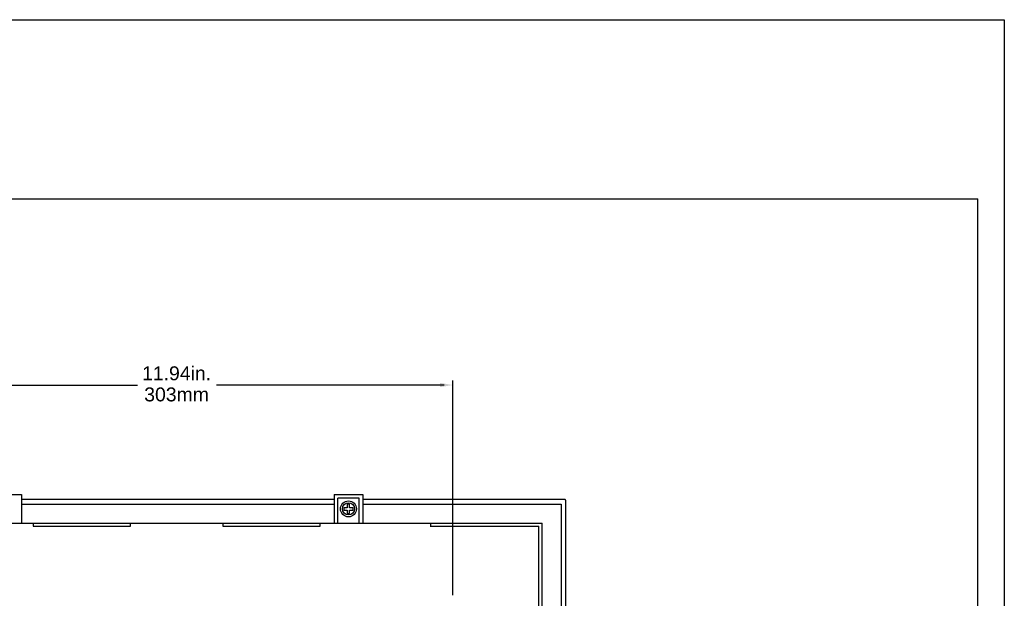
# Model space of a CAD drawing. Extents: x -71 to 52, y -13 to 68.
# Tile 81 of 81: x 31 to 52, y 56 to 68. Entities that reach past the tile are written whole.
import ezdxf

# ---------------------------------------------------------------- set-up
doc = ezdxf.new("R2010")
doc.units = 0
doc.header["$LTSCALE"] = 1.21
doc.header["$MEASUREMENT"] = 0
doc.layers.get('0').update_dxf_attribs({"linetype": 'CONTINUOUS'})
doc.layers.add('dim', color=5, linetype='CONTINUOUS')
doc.layers.add('prod', color=6, linetype='CONTINUOUS')
doc.styles.add('arial3', font='ARIAL.TTF', dxfattribs={"height": 0.3})

msp = doc.modelspace()

# ---------------------------------------------------------------- linework, layer by layer
at = {"linetype": 'Continuous'}
for p in [(17.435, 64.274), (51.435, 36.235)]:
    msp.add_line(p, (51.435, 64.274), dxfattribs=at)
at = {"color": 7, "linetype": 'Continuous'}
for p, q in [((30.164, 57.889), (30.784, 57.889)), ((30.784, 57.889), (30.784, 57.269)), ((37.534, 57.889), (37.534, 57.269)), ((37.534, 57.889), (38.154, 57.889)), ((38.154, 57.889), (38.154, 57.269)), ((37.534, 57.784), (30.784, 57.784)), ((30.784, 57.684), (37.534, 57.684)), ((37.613, 57.269), (37.613, 57.81)), ((38.075, 57.81), (37.613, 57.81)), ((37.819, 57.679), (37.819, 57.604)), ((37.869, 57.679), (37.819, 57.679)), ((37.869, 57.604), (37.869, 57.679)), ((38.075, 57.269), (38.075, 57.81)), ((42.509, 57.784), (38.154, 57.784)), ((42.509, 57.784), (38.154, 57.784)), ((38.154, 57.684), (42.439, 57.684)), ((42.439, 57.684), (42.439, 54.349)), ((42.539, 54.349), (42.539, 57.754)), ((42.539, 54.349), (42.539, 57.754)), ((37.744, 57.604), (37.744, 57.554)), ((37.819, 57.604), (37.744, 57.604)), ((37.744, 57.554), (37.819, 57.554)), ((37.819, 57.554), (37.819, 57.479)), ((37.819, 57.479), (37.869, 57.479)), ((37.944, 57.604), (37.869, 57.604)), ((37.869, 57.479), (37.869, 57.554)), ((37.869, 57.554), (37.944, 57.554)), ((37.944, 57.554), (37.944, 57.604)), ((26.244, 57.269), (42.024, 57.269)), ((31.034, 57.269), (31.034, 57.209)), ((31.034, 57.209), (33.134, 57.209)), ((33.134, 57.209), (33.134, 57.269)), ((35.134, 57.269), (35.134, 57.209)), ((35.134, 57.209), (37.234, 57.209)), ((37.234, 57.209), (37.234, 57.269)), ((39.624, 57.194), (39.624, 57.269)), ((39.624, 57.209), (41.952, 57.209)), ((41.952, 55.269), (41.952, 57.209)), ((42.024, 44.989), (42.024, 57.269))]:
    msp.add_line(p, q, dxfattribs=at)
for radius in [0.172, 0.132]:
    msp.add_circle((37.844, 57.579), radius, dxfattribs=at)
msp.add_open_spline([(42.539, 57.754), (42.539, 57.756), (42.538, 57.759), (42.537, 57.763), (42.535, 57.768), (42.533, 57.772), (42.53, 57.775), (42.526, 57.778), (42.522, 57.781), (42.518, 57.783), (42.513, 57.784), (42.51, 57.784), (42.509, 57.784)], degree=3, knots=[0, 0, 0, 0, 0.00470865, 0.00941716, 0.01412564, 0.01883379, 0.02354198, 0.0282499, 0.03295738, 0.03766475, 0.04237193, 0.04707904, 0.04707904, 0.04707904, 0.04707904], dxfattribs=at)
msp.add_open_spline([(42.539, 57.754), (42.539, 57.756), (42.538, 57.759), (42.537, 57.763), (42.535, 57.768), (42.533, 57.772), (42.53, 57.775), (42.526, 57.778), (42.522, 57.781), (42.518, 57.783), (42.513, 57.784), (42.51, 57.784), (42.509, 57.784)], degree=3, knots=[0, 0, 0, 0, 0.00470865, 0.00941716, 0.01412564, 0.01883379, 0.02354198, 0.0282499, 0.03295738, 0.03766475, 0.04237193, 0.04707904, 0.04707904, 0.04707904, 0.04707904], dxfattribs=at)
at = {"layer": 'dim'}
for p, q in [((28.351, 60.252), (33.286, 60.252)), ((39.913, 60.252), (34.997, 60.252)), ((40.101, 55.715), (40.101, 60.352))]:
    msp.add_line(p, q, dxfattribs=at)
msp.add_solid([(39.819, 60.299), (39.819, 60.205), (40.101, 60.252)], dxfattribs=at)
at = {"layer": 'prod', "flags": 128}
msp.add_lwpolyline([(-18.195, 68.137), (52.007, 68.137), (52.007, 6.902), (-18.195, 6.902)], close=True, dxfattribs=at)

# ---------------------------------------------------------------- texts
at = {"layer": 'dim', "char_height": 0.3, "attachment_point": 5, "style": 'arial3'}
for s, insert in [('\\A1;11.94in.', (34.132, 60.503)), ('\\A1;303mm', (34.132, 60.047))]:
    msp.add_mtext(s, dxfattribs=dict(at, insert=insert))

doc.saveas('drawing.dxf')
